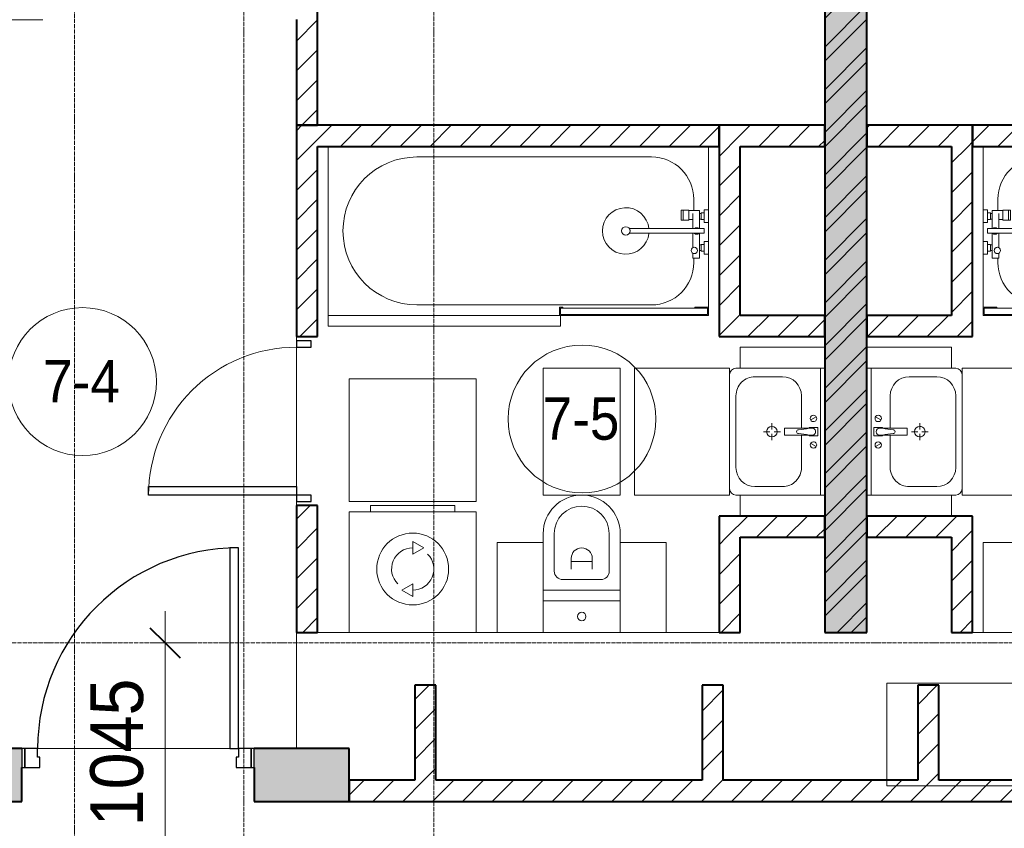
# Model space of a CAD drawing. Header units: millimetres. Extents: x 5617 to 106049, y 7718 to 209339.
# Tile 44 of 63: x 49759 to 54419, y 25423 to 29250. Entities that reach past the tile are written whole.
import ezdxf

# ---------------------------------------------------------------- set-up
doc = ezdxf.new("R2010")
doc.units = ezdxf.units.MM
doc.linetypes.add('ADSK_Линия сетки', pattern=[25, 20, -2.5, 0, -2.5])
doc.linetypes.add('Линия сетки', pattern=[25, 20, -2.5, 0, -2.5])
for name, color, linetype, lineweight in [('Двери', 7, 'Continuous', 18), ('Каркас_Импост', 7, 'Continuous', 30), ('Марки помещений', 7, 'Continuous', 20), ('Мебель', 7, 'Continuous', 18), ('Монтажный зазор', 7, 'Continuous', 30), ('Оси', 7, 'Continuous', 9), ('Панель', 7, 'Continuous', 30), ('Перекрытия', 7, 'Continuous', 18), ('Размеры', 7, 'Continuous', 9), ('Размеры-100', 7, 'Continuous', 9), ('Сантехнические приборы', 7, 'Continuous', 18), ('Стены', 7, 'Continuous', 18), ('Стены разрез', 7, 'Continuous', 40), ('Электрооборудование', 7, 'Continuous', 18)]:
    doc.layers.add(name, color=color, linetype=linetype, lineweight=lineweight)
doc.layers.add('Линии', color=7, linetype='Continuous', lineweight=9, true_color=0x00a600)
doc.styles.add('Arial', font='arial.ttf', dxfattribs={"width": 0.9, "height": 250})
doc.styles.add('Arial_3', font='arial.ttf', dxfattribs={"width": 0.9, "height": 200})
doc.dimstyles.new('Основной_2_5_мм', dxfattribs={"dimscale": 304.8, "dimtxt": 255.06485, "dimasz": 0.463911, "dimexe": 0.492126, "dimexo": 0.492126, "dimgap": 0.098425, "dimtad": 1, "dimdec": 0, "dimdsep": 46, "dimtxsty": 'Arial', "dimblk1": 'OBLIQUE', "dimblk2": 'OBLIQUE', "dimsah": 1, "dimcen": 0.09, "dimdle": 0.492126, "dimazin": 2, "dimtfac": 1, "dimtdec": 4, "dimtix": 1, "dimtmove": 0, "dimatfit": 3, "dimfxl": 1, "dimtvp": 1, "dimtolj": 1, "dimtzin": 0, "dimlwd": 20, "dimlwe": 20, "dimarcsym": 2})
pattern_1 = [(45, (0, 0), (-70.71068, 70.71068), [])]

# ---------------------------------------------------------------- blocks, each defined once
blk = doc.blocks.new('MR_Ванна - Санузел с ванной_1800x800-2515850-МКСС_К4_L18_61_500_')
at = {"layer": 'Сантехнические приборы', "color": 253, "true_color": 0xaaaaaa}
for p, q in [((-900, 0), (-900, -800)), ((900, -300.2), (900, 0)), ((-480, -50), (630, -50)), ((830, -250), (830, -303.8)), ((780, -301.9), (770.9, -301.9)), ((770.9, -301.9), (770.9, -348.9)), ((807.5, -301.9), (780, -301.9)), ((780, -301.9), (780, -348.9)), ((780, -348.9), (780, -301.9)), ((807.5, -348.9), (807.5, -301.9)), ((858, -303.8), (807.5, -303.8)), ((807.5, -303.8), (807.5, -346.6)), ((826.3, -316.7), (826.3, -388.7)), ((858, -316.7), (858, -303.8)), ((858, -388.7), (858, -316.7)), ((866, -316.7), (858, -316.7)), ((858, -316.7), (858, -343.6)), ((880, -314), (866, -314)), ((866, -314), (866, -346)), ((866, -343.6), (866, -316.7)), ((900, -300.2), (880, -300.2)), ((880, -300.2), (880, -360)), ((880, -346), (880, -314)), ((900, -360), (900, -300.2)), ((770.9, -348.9), (780, -348.9)), ((780, -348.9), (807.5, -348.9)), ((807.5, -346.6), (826.3, -346.6)), ((858, -343.6), (866, -343.6)), ((866, -346), (880, -346)), ((880, -360), (900, -360)), ((900, -450), (900, -360)), ((880, -388.7), (524.9, -388.7)), ((524.9, -411.3), (880, -411.3)), ((826.3, -411.3), (826.3, -478.7)), ((858, -529.1), (858, -411.3)), ((880, -411.3), (880, -388.7)), ((866, -464), (866, -496)), ((880, -464), (866, -464)), ((880, -450), (880, -509.8)), ((900, -450), (880, -450)), ((880, -496), (880, -464)), ((900, -509.8), (900, -450)), ((826.3, -505.7), (826.3, -529.1)), ((858, -466.4), (858, -493.3)), ((866, -466.4), (858, -466.4)), ((858, -493.3), (866, -493.3)), ((866, -493.3), (866, -466.4)), ((866, -496), (880, -496)), ((880, -509.8), (900, -509.8)), ((900, -760), (900, -509.8)), ((826.3, -529.1), (858, -529.1)), ((830, -529.1), (830, -550)), ((630, -750), (-480, -750)), ((195, -760), (195, -800.1)), ((210, -760), (195, -760)), ((200, -795.1), (200, -765)), ((200, -765), (210, -765)), ((895, -765), (200, -765)), ((200, -765), (200, -795.1)), ((210, -765), (210, -760)), ((900, -760), (835, -760)), ((835, -760), (835, -765)), ((835, -765), (895, -765)), ((895, -765), (895, -795.1)), ((895, -795.1), (895, -765)), ((900, -800), (900, -760)), ((195, -800.1), (210, -800.1)), ((210, -795.1), (200, -795.1)), ((200, -795.1), (895, -795.1)), ((210, -800.1), (210, -795.1)), ((210, -800), (885, -800)), ((895, -795.1), (885, -795.1)), ((885, -795.1), (885, -800)), ((885, -800), (900, -800))]:
    blk.add_line(p, q, dxfattribs=at)
for centre, radius, start, end in [((-480, -400), 350, 90, 270), ((630, -250), 200, 360, 90), ((508.5, -400), 110, 5.916, 354.084), ((508.5, -400), 20, 90, 270), ((508.5, -400), 20, 270, 90), ((508.5, -400), 20, 325.4667, 34.5333), ((843.9, -400), 15.5, 47.0093, 132.9907), ((843.9, -400), 15.5, 227.0093, 312.9907), ((832.8, -492.2), 15, 90, 270), ((832.8, -492.2), 15, 244.0483, 115.9517), ((832.8, -492.2), 15, 270, 90), ((630, -550), 200, 270, 360)]:
    blk.add_arc(centre, radius, start, end, dxfattribs=at)
blk = doc.blocks.new('MR_Зона обслуживания - MR_Зона обслуживания-2638725-МКСС_К4_L18_61_500_')
at = {"layer": 'Мебель', "lineweight": 9}
for p, q in [((545.1, 0), (-550, 0)), ((-550, 0), (-550, -50)), ((550, -50), (550, -0.1)), ((-550, -50), (550, -50))]:
    blk.add_line(p, q, dxfattribs=at)
blk = doc.blocks.new('MR_Унитаз напольный - Санузел с ванной-2515844-МКСС_К4_L18_61_500_')
at = {"layer": 'Сантехнические приборы', "color": 253, "true_color": 0xaaaaaa}
for p, q in [((-182.5, 200), (-182.5, 50)), ((182.5, 200), (-182.5, 200)), ((182.5, 50), (182.5, 200)), ((-182.5, 50), (182.5, 50)), ((182.5, 50), (-182.5, 50)), ((-182.5, 50), (-182.5, 0)), ((182.5, 0), (182.5, 50)), ((-182.5, 0), (182.5, 0)), ((182.5, 0), (-182.5, 0)), ((-182.5, 0), (-182.5, -267.5)), ((182.5, -267.5), (182.5, 0)), ((-130, -267.5), (-130, -90)), ((-90, -50), (90, -50)), ((130, -90), (130, -267.5)), ((-50, -150), (-50, -100)), ((-50, -135), (50, -135)), ((50, -100), (50, -150))]:
    blk.add_line(p, q, dxfattribs=at)
for centre, radius, start, end in [((0, 125), 20, 0, 180), ((0, 125), 20, 180, 0), ((-90, -90), 40, 90, 180), ((90, -90), 40, 360, 90), ((0, -150), 50, 180, 0), ((0, -267.5), 182.5, 180, 360), ((0, -267.5), 130, 180, 0)]:
    blk.add_arc(centre, radius, start, end, dxfattribs=at)
blk = doc.blocks.new('MR_Зона обслуживания - MR_Зона обслуживания-2638726-МКСС_К4_L18_61_500_')
at = {"layer": 'Мебель', "lineweight": 9}
for p, q in [((182.5, 0), (-182.5, 0)), ((-182.5, 0), (-182.5, -600)), ((182.5, -600), (182.5, 0)), ((-182.5, -600), (182.5, -600))]:
    blk.add_line(p, q, dxfattribs=at)
blk = doc.blocks.new('MR_Зона обслуживания - MR_Зона обслуживания-2638729-МКСС_К4_L18_61_500_')
at = {"layer": 'Мебель', "lineweight": 9}
for p, q in [((108.75, 0), (-108.75, 0)), ((108.75, -425), (108.75, 0)), ((-108.75, -425), (108.75, -425))]:
    blk.add_line(p, q, dxfattribs=at)
blk = doc.blocks.new('MR_Зона обслуживания - MR_Зона обслуживания-V1-МКСС_К4_L18_61_500_')
at = {"layer": 'Мебель', "lineweight": 9}
for p, q in [((108.75, 0), (-108.75, 0)), ((-108.75, 0), (-108.75, -425)), ((-108.75, -425), (108.75, -425))]:
    blk.add_line(p, q, dxfattribs=at)
blk = doc.blocks.new('MR_Тумба-Умывальник с зеркалом - Тумба-умывальник_600-2515846-МКСС_К4_L18_61_500_')
at = {"layer": 'Сантехнические приборы', "color": 253, "true_color": 0xaaaaaa}
for p, q in [((-300, -20), (300, -20)), ((-69.7, -39.8), (-55.6, -66.3)), ((20, -33.1), (-20, -33.1)), ((-20, -33.1), (-20, -73.1)), ((20, -73.1), (20, -33.1)), ((69.7, -39.8), (55.6, -66.3)), ((-20, -73.1), (-17, -73.1)), ((-17, -60), (-17, -73.1)), ((-17, -73.1), (-17, -187.9)), ((17, -73.1), (17, -60)), ((17, -187.9), (17, -73.1)), ((17, -73.1), (20, -73.1)), ((-17, -110), (-170, -110)), ((170, -110), (17, -110)), ((-260, -200), (-260, -330)), ((-14, -190.9), (14, -190.9)), ((0, -210), (0, -240)), ((260, -330), (260, -200)), ((-10, -250), (-40, -250)), ((0, -290), (0, -260)), ((40, -250), (10, -250)), ((-300, -400), (-300, -420)), ((300, -420), (300, -400)), ((-170, -420), (170, -420))]:
    blk.add_line(p, q, dxfattribs=at)
for centre, radius, start, end in [((-62.7, -53.1), 15, 360, 180), ((0, -60), 17, 360, 180), ((62.7, -53.1), 15, 360, 180), ((-62.7, -53.1), 15, 180, 360), ((-217.6, -129.9), 208.5, 1.5946, 15.8177), ((217.6, -129.9), 208.5, 164.1823, 178.4054), ((62.7, -53.1), 15, 180, 360), ((-170, -200), 90, 90, 180), ((0, -124.1), 9.19, 180, 360), ((170, -200), 90, 360, 90), ((0, -250), 25, 0, 180), ((-14, -187.9), 3, 180, 270), ((-14, -187.9), 3, 195, 255), ((14, -187.9), 3, 270, 0), ((14, -187.9), 3, 285, 345), ((0, -250), 25, 180, 0), ((-170, -330), 90, 180, 270), ((170, -330), 90, 270, 360), ((-270, -420), 30, 180, 270), ((270, -420), 30, 270, 360)]:
    blk.add_arc(centre, radius, start, end, dxfattribs=at)
blk = doc.blocks.new('MR_Зона обслуживания - MR_Зона обслуживания-2638731-МКСС_К4_L18_61_500_')
at = {"layer": 'Мебель', "lineweight": 9}
for p, q in [((300, 0), (-300, 0)), ((-300, 0), (-300, -450)), ((300, -450), (300, 0)), ((-300, -450), (300, -450))]:
    blk.add_line(p, q, dxfattribs=at)
blk = doc.blocks.new('MR_Зона обслуживания - MR_Зона обслуживания-2638732-МКСС_К4_L18_61_500_')
at = {"layer": 'Мебель', "lineweight": 9}
for p, q in [((-50, 0), (-50, -400)), ((-50, -400), (50, -400))]:
    blk.add_line(p, q, dxfattribs=at)
blk = doc.blocks.new('MR_Зона обслуживания - MR_Зона обслуживания-V2-МКСС_К4_L18_61_500_')
at = {"layer": 'Мебель', "lineweight": 9}
for p, q in [((-50, 0), (-50, -400)), ((50, -400), (50, 0)), ((-50, -400), (50, -400))]:
    blk.add_line(p, q, dxfattribs=at)
blk = doc.blocks.new('MR_Стиральная машина - Стиральная машина_600-2638733-МКСС_К4_L18_61_500_')
at = {"layer": 'Электрооборудование', "color": 253, "true_color": 0xaaaaaa}
for p, q in [((-300, 570), (300, 570)), ((-300, 0), (-300, 570)), ((-200, 600), (200, 600)), ((-200, 570), (-200, 600)), ((200, 600), (200, 570)), ((300, 570), (300, 0)), ((0, 430), (52, 400)), ((0, 370), (0, 430)), ((52, 400), (0, 370)), ((-52, 200), (0, 230)), ((0, 170), (-52, 200)), ((0, 230), (0, 170)), ((300, 0), (-300, 0))]:
    blk.add_line(p, q, dxfattribs=at)
for radius, start, end in [(170, 0, 180), (100, 90, 225), (100, 270, 45), (170, 180, 0)]:
    blk.add_arc((0, 300), radius, start, end, dxfattribs=at)
blk = doc.blocks.new('MR_Зона обслуживания - MR_Зона обслуживания-2638736-МКСС_К4_L18_61_500_')
at = {"layer": 'Мебель', "lineweight": 9}
for p, q in [((300, 580), (-300, 580)), ((-300, 580), (-300, 0)), ((300, 0), (300, 580)), ((-300, 0), (300, 0))]:
    blk.add_line(p, q, dxfattribs=at)
blk = doc.blocks.new('MR_Ванна - Санузел с ванной_1800x800-2638737-МКСС_К4_L18_61_500_')
at = {"layer": 'Сантехнические приборы', "color": 253, "true_color": 0xaaaaaa}
for p, q in [((210, 800.1), (195, 800.1)), ((195, 800.1), (195, 760)), ((200, 765), (200, 795.1)), ((200, 795.1), (210, 795.1)), ((200, 795.1), (200, 765)), ((895, 795.1), (200, 795.1)), ((210, 795.1), (210, 800.1)), ((210, 800), (885, 800)), ((900, 800), (885, 800)), ((885, 800), (885, 795.1)), ((885, 795.1), (895, 795.1)), ((895, 795.1), (895, 765)), ((895, 765), (895, 795.1)), ((900, 760), (900, 800)), ((630, 750), (-480, 750)), ((195, 760), (210, 760)), ((210, 765), (200, 765)), ((200, 765), (895, 765)), ((210, 760), (210, 765)), ((895, 765), (835, 765)), ((835, 765), (835, 760)), ((835, 760), (900, 760)), ((900, 760), (900, 509.8)), ((826.3, 529.1), (858, 529.1)), ((826.3, 505.7), (826.3, 529.1)), ((830, 529.1), (830, 550)), ((858, 529.1), (858, 411.3)), ((826.3, 411.3), (826.3, 478.7)), ((858, 493.3), (866, 493.3)), ((858, 466.4), (858, 493.3)), ((866, 466.4), (858, 466.4)), ((866, 496), (880, 496)), ((866, 464), (866, 496)), ((866, 493.3), (866, 466.4)), ((880, 509.8), (900, 509.8)), ((880, 450), (880, 509.8)), ((880, 496), (880, 464)), ((900, 509.8), (900, 450)), ((880, 464), (866, 464)), ((900, 450), (880, 450)), ((900, 450), (900, 360)), ((524.9, 411.3), (880, 411.3)), ((880, 388.7), (524.9, 388.7)), ((826.3, 316.7), (826.3, 388.7)), ((858, 388.7), (858, 316.7)), ((880, 411.3), (880, 388.7)), ((770.9, 301.9), (770.9, 348.9)), ((770.9, 348.9), (780, 348.9)), ((780, 301.9), (780, 348.9)), ((780, 348.9), (807.5, 348.9)), ((780, 348.9), (780, 301.9)), ((807.5, 348.9), (807.5, 301.9)), ((807.5, 303.8), (807.5, 346.6)), ((807.5, 346.6), (826.3, 346.6)), ((858, 316.7), (858, 343.6)), ((858, 343.6), (866, 343.6)), ((866, 314), (866, 346)), ((866, 346), (880, 346)), ((866, 343.6), (866, 316.7)), ((880, 300.2), (880, 360)), ((880, 360), (900, 360)), ((880, 346), (880, 314)), ((900, 360), (900, 300.2)), ((780, 301.9), (770.9, 301.9)), ((807.5, 301.9), (780, 301.9)), ((858, 303.8), (807.5, 303.8)), ((830, 250), (830, 303.8)), ((858, 316.7), (858, 303.8)), ((866, 316.7), (858, 316.7)), ((880, 314), (866, 314)), ((900, 300.2), (880, 300.2)), ((900, 300.2), (900, 0)), ((-480, 50), (630, 50))]:
    blk.add_line(p, q, dxfattribs=at)
for centre, radius, start, end in [((-480, 400), 350, 90, 270), ((630, 550), 200, 360, 90), ((508.5, 400), 110, 5.916, 354.084), ((832.8, 492.2), 15, 90, 270), ((832.8, 492.2), 15, 244.0483, 115.9517), ((832.8, 492.2), 15, 270, 90), ((508.5, 400), 20, 90, 270), ((508.5, 400), 20, 270, 90), ((508.5, 400), 20, 325.4667, 34.5333), ((843.9, 400), 15.5, 47.0093, 132.9907), ((843.9, 400), 15.5, 227.0093, 312.9907), ((630, 250), 200, 270, 360)]:
    blk.add_arc(centre, radius, start, end, dxfattribs=at)
blk = doc.blocks.new('MR_Зона обслуживания - MR_Зона обслуживания-V3-МКСС_К4_L18_61_500_')
at = {"layer": 'Мебель', "lineweight": 9}
for p, q in [((108.75, 425), (-108.75, 425)), ((-108.75, 425), (-108.75, 0)), ((-108.75, 0), (108.75, 0))]:
    blk.add_line(p, q, dxfattribs=at)
blk = doc.blocks.new('MR_Тумба-Умывальник с зеркалом - Тумба-умывальник_600-2638743-МКСС_К4_L18_61_500_')
at = {"layer": 'Сантехнические приборы', "color": 253, "true_color": 0xaaaaaa}
for p, q in [((-300, 400), (-300, 420)), ((-170, 420), (170, 420)), ((300, 420), (300, 400)), ((-260, 200), (-260, 330)), ((260, 330), (260, 200)), ((0, 290), (0, 260)), ((-10, 250), (-40, 250)), ((0, 210), (0, 240)), ((40, 250), (10, 250)), ((-17, 73.1), (-17, 187.9)), ((-14, 190.9), (14, 190.9)), ((17, 187.9), (17, 73.1)), ((-17, 110), (-170, 110)), ((170, 110), (17, 110)), ((-69.7, 39.8), (-55.6, 66.3)), ((-20, 73.1), (-17, 73.1)), ((-20, 33.1), (-20, 73.1)), ((-17, 60), (-17, 73.1)), ((17, 73.1), (17, 60)), ((17, 73.1), (20, 73.1)), ((20, 73.1), (20, 33.1)), ((69.7, 39.8), (55.6, 66.3)), ((-300, 20), (300, 20)), ((20, 33.1), (-20, 33.1))]:
    blk.add_line(p, q, dxfattribs=at)
for centre, radius, start, end in [((-270, 420), 30, 90, 180), ((-170, 330), 90, 90, 180), ((170, 330), 90, 0, 90), ((270, 420), 30, 0, 90), ((0, 250), 25, 360, 180), ((0, 250), 25, 180, 360), ((-170, 200), 90, 180, 270), ((-14, 187.9), 3, 90, 180), ((-14, 187.9), 3, 105, 165), ((14, 187.9), 3, 0, 90), ((14, 187.9), 3, 15, 75), ((170, 200), 90, 270, 0), ((-217.6, 129.9), 208.5, 344.1823, 358.4054), ((0, 124.1), 9.19, 0, 180), ((217.6, 129.9), 208.5, 181.5946, 195.8177), ((-62.7, 53.1), 15, 0, 180), ((-62.7, 53.1), 15, 180, 0), ((0, 60), 17, 180, 0), ((62.7, 53.1), 15, 0, 180), ((62.7, 53.1), 15, 180, 0)]:
    blk.add_arc(centre, radius, start, end, dxfattribs=at)
blk = doc.blocks.new('MR_Зона обслуживания - MR_Зона обслуживания-2638746-МКСС_К4_L18_61_500_')
at = {"layer": 'Мебель', "lineweight": 9}
for p, q in [((300, 450), (-300, 450)), ((-300, 450), (-300, 0)), ((300, 0), (300, 450)), ((-300, 0), (300, 0))]:
    blk.add_line(p, q, dxfattribs=at)
blk = doc.blocks.new('MR_Зона обслуживания - MR_Зона обслуживания-2638747-МКСС_К4_L18_61_500_')
at = {"layer": 'Мебель', "lineweight": 9}
for p, q in [((50, 400), (-50, 400)), ((-50, 400), (-50, 0))]:
    blk.add_line(p, q, dxfattribs=at)
blk = doc.blocks.new('MR_Зона обслуживания - MR_Зона обслуживания-V4-МКСС_К4_L18_61_500_')
at = {"layer": 'Мебель', "lineweight": 9}
for p, q in [((50, 400), (-50, 400)), ((-50, 400), (-50, 0)), ((50, 0), (50, 400))]:
    blk.add_line(p, q, dxfattribs=at)
blk = doc.blocks.new('A_DOR_Door - Вн_3_Одинарная_800x2100-2978316-МКСС_К4_L18_61_500_')
at = {"layer": 'Двери', "color": 253, "lineweight": 30, "true_color": 0xaaaaaa}
for p, q in [((-350, 50), (-350, 750)), ((-350, 750), (-310, 750)), ((-350, 50), (-350, 750)), ((-310, 750), (-310, 50)), ((-380, 50), (-380, -20)), ((-350, 50), (-380, 50)), ((-310, 50), (-350, 50)), ((-350, -20), (-350, 50)), ((380, 50), (350, 50)), ((350, 50), (350, -20)), ((380, -20), (380, 50)), ((-380, -20), (-350, -20)), ((350, -20), (380, -20))]:
    blk.add_line(p, q, dxfattribs=at)
at = {"layer": 'Двери', "color": 254, "lineweight": 9, "true_color": 0xd4d4d4}
blk.add_arc((-350, 50), 700, 360, 90, dxfattribs=at)
blk = doc.blocks.new('101_Дверь_Однопольная - _НЧ_Мет_900х2100_Квартира_Л-3834941-МКСС_К4_L18_61_500_')
at = {"layer": 'Каркас_Импост', "color": 253, "true_color": 0xaaaaaa}
for p, q in [((-475, 125), (-535, 125)), ((-535, 125), (-535, 35)), ((-475, 85), (-475, 125)), ((535, 125), (475, 125)), ((475, 125), (475, 85)), ((535, 35), (535, 125)), ((-465, 85), (-475, 85)), ((-465, 35), (-465, 85)), ((475, 85), (465, 85)), ((465, 85), (465, 35)), ((-535, 35), (-465, 35)), ((465, 35), (535, 35))]:
    blk.add_line(p, q, dxfattribs=at)
at = {"layer": 'Монтажный зазор', "color": 253, "true_color": 0xaaaaaa}
for p, q in [((-535, 125), (-550, 125)), ((-550, 125), (-550, 35)), ((-535, 35), (-535, 125)), ((550, 125), (535, 125)), ((535, 125), (535, 35)), ((550, 35), (550, 125)), ((-550, 35), (-535, 35)), ((535, 35), (550, 35))]:
    blk.add_line(p, q, dxfattribs=at)
at = {"layer": 'Панель', "color": 253, "true_color": 0xaaaaaa}
for p, q in [((475, 1075), (435, 1075)), ((435, 1075), (435, 125)), ((475, 125), (475, 1075)), ((435, 125), (475, 125))]:
    blk.add_line(p, q, dxfattribs=at)
blk.add_arc((475, 125), 950, 90, 180, dxfattribs=at)
blk = doc.blocks.new('135_SLK_K4_AR_rvt-1-МКСС_К4_L18_61_500_')
at = {"layer": 'Стены разрез', "lineweight": 9, "true_color": 0xaaaaaa}
h = blk.add_hatch(dxfattribs=at)
h.set_pattern_fill('FP_1', color=253, style=0, pattern_type=2)
h.set_pattern_definition([(50, (0, 0), (218.62117, -19.1268), [22.86, -251.46]), (355, (0, 0), (-42.29187, 229.2684), [18.288, -201.168]), (100.451, (18.22, -1.6), (176.33107, 210.13963), [19.428, -213.708]), (46.184, (0, 60.96), (325.29495, -50.45164), [34.29, -377.19]), (96.636, (27.1, 56.76), (284.883, 296.91266), [29.142, -320.562]), (351.184, (0, 60.96), (284.8858, 296.9107), [27.432, -301.752]), (21, (30.48, 45.72), (181.93753, -122.71832), [22.86, -251.46]), (326, (30.48, 45.72), (74.16223, 221.0262), [18.288, -201.168]), (71.451, (45.64, 35.5), (256.10035, 98.30526), [19.428, -213.708]), (37.5, (0, 0), (3.70639, 101.465895), [3.353, -195.377, 3.353, -200.863, -201.93]), (37.5, (0, 0), (3.70639, 101.465895), [-402.946, 3.353, -198.577]), (7.5, (0, 0), (80.18358, 120.21653), [3.353, -113.081, 3.353, -190.805, -76.962]), (7.5, (0, 0), (80.18358, 120.21653), [-310.591, 3.353, -73.609]), (327.5, (-67.97, 0), (162.708646, -6.87497), [3.353, -72.847, 3.353, -234.391, -315.468]), (327.5, (-67.97, 0), (162.708646, -6.87497), [-313.944, 3.353, -312.115]), (317.5, (-98.45, 0), (177.75468, 30.51183), [3.353, -95.707, 3.353, -154.534, -224.028]), (317.5, (-98.45, 0), (177.75468, 30.51183), [-256.946, 3.353, -220.675])])
h.paths.add_polyline_path([(127800, 26350), (128000, 26350), (128000, 32900), (127800, 32900), (127800, 26543.4)])
h = blk.add_hatch(dxfattribs=at)
h.set_pattern_fill('FP_2', color=253, style=0, pattern_type=2)
h.set_pattern_definition([(45, (0, 0), (-101.02788, 101.02788), []), (45, (67.35, 0), (-101.02788, 101.02788), [])])
h.paths.add_polyline_path([(127800, 26350), (128000, 26350), (128000, 32900), (127800, 32900), (127800, 26543.4)])
h = blk.add_hatch(dxfattribs=at)
h.set_pattern_fill('FP_3', color=253, style=0, pattern_type=2)
h.set_pattern_definition(pattern_1)
h.paths.add_polyline_path([(125300, 28750), (125400, 28750), (125400, 29350), (125300, 29350), (125300, 28935)])
h = blk.add_hatch(dxfattribs=at)
h.set_pattern_fill('FP_3', color=253, style=0, pattern_type=2)
h.set_pattern_definition(pattern_1)
h.paths.add_polyline_path([(125400, 26350), (125400, 26950), (125300, 26950), (125300, 26350)])
h.paths.add_polyline_path([(125300, 27750), (125400, 27750), (125400, 28750), (125300, 28750), (125300, 28337.1)])
h = blk.add_hatch(dxfattribs=at)
h.set_pattern_fill('FP_3', color=253, style=0, pattern_type=2)
h.set_pattern_definition(pattern_1)
h.paths.add_polyline_path([(127300, 28650), (127300, 28750), (125400, 28750), (125400, 28650), (127163.8, 28650)])
h = blk.add_hatch(dxfattribs=at)
h.set_pattern_fill('FP_3', color=253, style=0, pattern_type=2)
h.set_pattern_definition(pattern_1)
h.paths.add_polyline_path([(127300, 27850), (127400, 27850), (127400, 28750), (127300, 28750), (127300, 28038.1)])
h = blk.add_hatch(dxfattribs=at)
h.set_pattern_fill('FP_3', color=253, style=0, pattern_type=2)
h.set_pattern_definition(pattern_1)
h.paths.add_polyline_path([(127800, 28650), (127800, 28750), (127400, 28750), (127400, 28650)])
h = blk.add_hatch(dxfattribs=at)
h.set_pattern_fill('FP_3', color=253, style=0, pattern_type=2)
h.set_pattern_definition(pattern_1)
h.paths.add_polyline_path([(128400, 28650), (128500, 28650), (128500, 28750), (128000, 28750), (128000, 28650), (128280, 28650)])
h = blk.add_hatch(dxfattribs=at)
h.set_pattern_fill('FP_3', color=253, style=0, pattern_type=2)
h.set_pattern_definition(pattern_1)
h.paths.add_polyline_path([(130350, 28650), (130350, 28750), (128500, 28750), (128500, 28650), (129396.2, 28650)])
h = blk.add_hatch(dxfattribs=at)
h.set_pattern_fill('FP_3', color=253, style=0, pattern_type=2)
h.set_pattern_definition(pattern_1)
h.paths.add_polyline_path([(128500, 27750), (128500, 28650), (128400, 28650), (128400, 27750)])
h = blk.add_hatch(dxfattribs=at)
h.set_pattern_fill('FP_3', color=253, style=0, pattern_type=2)
h.set_pattern_definition(pattern_1)
h.paths.add_polyline_path([(127800, 27750), (127800, 27850), (127300, 27850), (127300, 27750), (127721.9, 27750)])
h = blk.add_hatch(dxfattribs=at)
h.set_pattern_fill('FP_3', color=253, style=0, pattern_type=2)
h.set_pattern_definition(pattern_1)
h.paths.add_polyline_path([(128000, 27750), (128400, 27750), (128400, 27850), (128000, 27850)])
h = blk.add_hatch(dxfattribs=at)
h.set_pattern_fill('FP_3', color=253, style=0, pattern_type=2)
h.set_pattern_definition(pattern_1)
h.paths.add_polyline_path([(127721.9, 26800), (127800, 26800), (127800, 26900), (127300, 26900), (127300, 26800), (127400, 26800)])
h = blk.add_hatch(dxfattribs=at)
h.set_pattern_fill('FP_3', color=253, style=0, pattern_type=2)
h.set_pattern_definition(pattern_1)
h.paths.add_polyline_path([(128500, 26800), (128500, 26900), (128000, 26900), (128000, 26800), (128400, 26800)])
h = blk.add_hatch(dxfattribs=at)
h.set_pattern_fill('FP_3', color=253, style=0, pattern_type=2)
h.set_pattern_definition(pattern_1)
h.paths.add_polyline_path([(127300, 26350), (127400, 26350), (127400, 26800), (127300, 26800), (127300, 26543.4)])
h = blk.add_hatch(dxfattribs=at)
h.set_pattern_fill('FP_3', color=253, style=0, pattern_type=2)
h.set_pattern_definition(pattern_1)
h.paths.add_polyline_path([(128500, 26350), (128500, 26800), (128400, 26800), (128400, 26350)])
h = blk.add_hatch(dxfattribs=at)
h.set_pattern_fill('FP_3', color=253, style=0, pattern_type=2)
h.set_pattern_definition(pattern_1)
h.paths.add_polyline_path([(125960, 25650), (125960, 26100), (125860, 26100), (125860, 25650)])
h = blk.add_hatch(dxfattribs=at)
h.set_pattern_fill('FP_3', color=253, style=0, pattern_type=2)
h.set_pattern_definition(pattern_1)
h.paths.add_polyline_path([(127320, 25650), (127320, 26100), (127220, 26100), (127220, 25650)])
h = blk.add_hatch(dxfattribs=at)
h.set_pattern_fill('FP_3', color=253, style=0, pattern_type=2)
h.set_pattern_definition(pattern_1)
h.paths.add_polyline_path([(128340, 25650), (128340, 26100), (128240, 26100), (128240, 25650), (128280, 25650)])
at = {"layer": 'Стены разрез', "lineweight": 18, "true_color": 0xcbcbcb}
h = blk.add_hatch(color=9, dxfattribs=at)
h.paths.add_polyline_path([(125550, 25550), (125550, 25800), (125100, 25800), (125100, 25550)])
h.paths.add_polyline_path([(124000, 25550), (124000, 25800), (123550, 25800), (123550, 25550), (123815.2, 25550)])
at = {"layer": 'Стены разрез', "lineweight": 9, "true_color": 0xaaaaaa}
h = blk.add_hatch(dxfattribs=at)
h.set_pattern_fill('FP_3', color=253, style=0, pattern_type=2)
h.set_pattern_definition(pattern_1)
h.paths.add_polyline_path([(130750, 25550), (130750, 25650), (129880, 25650), (129880, 25550), (130512.4, 25550)])
h.paths.add_polyline_path([(129780, 25550), (129780, 25650), (125550, 25650), (125550, 25550), (129396.2, 25550)])
at = {"layer": 'Перекрытия', "color": 253, "true_color": 0xaaaaaa}
for p, q in [((125300, 27730), (125300, 27750)), ((125300, 27750), (125300, 27730)), ((125300, 27040), (125300, 27700)), ((125300, 27700), (125300, 27040)), ((125300, 26950), (125300, 26970)), ((125300, 26970), (125300, 26950)), ((125300, 25800), (125300, 26350)), ((125400, 26350), (125550, 26350)), ((126150, 26350), (126250, 26350)), ((127050, 26350), (127300, 26350)), ((128500, 26350), (128550, 26350)), ((124075, 25800), (124985, 25800)), ((124985, 25800), (124075, 25800)), ((125099.8, 25550), (125099.8, 25710))]:
    blk.add_line(p, q, dxfattribs=at)
at = {"layer": 'Стены', "color": 253, "true_color": 0xaaaaaa}
blk.add_line((124100, 29249.6), (123100.4, 29249.6), dxfattribs=at)
at = {"layer": 'Стены разрез', "color": 253, "true_color": 0xaaaaaa}
for p, q in [((127800, 32900), (127800, 26350)), ((128000, 26350), (128000, 32900)), ((125400, 28750), (125400, 29350)), ((125300, 29250), (125300, 28750)), ((125400, 28750), (125300, 28750)), ((125300, 28750), (125300, 27750)), ((125300, 28750), (125400, 28750)), ((127300, 28750), (125400, 28750)), ((127300, 28650), (127300, 28750)), ((127400, 28750), (127300, 28750)), ((127300, 28750), (127300, 27850)), ((127800, 28750), (127400, 28750)), ((127800, 28650), (127800, 28750)), ((128500, 28750), (128000, 28750)), ((128000, 28750), (128000, 28650)), ((128500, 28650), (128500, 28750)), ((130350, 28750), (128500, 28750)), ((128500, 28750), (128500, 28650)), ((125400, 27750), (125400, 28650)), ((125400, 28650), (127300, 28650)), ((127400, 27850), (127400, 28650)), ((127400, 28650), (127800, 28650)), ((128000, 28650), (128400, 28650)), ((128400, 28650), (128400, 27850)), ((128500, 27750), (128500, 28650)), ((128500, 28650), (130350, 28650)), ((127300, 27850), (127300, 27750)), ((127800, 27850), (127400, 27850)), ((127800, 27750), (127800, 27850)), ((128400, 27850), (128000, 27850)), ((128000, 27850), (128000, 27750)), ((125300, 27750), (125400, 27750)), ((127300, 27750), (127800, 27750)), ((128000, 27750), (128400, 27750)), ((128400, 27750), (128500, 27750)), ((125400, 26950), (125300, 26950)), ((125300, 26950), (125300, 26350)), ((125400, 26350), (125400, 26950)), ((127800, 26900), (127300, 26900)), ((127300, 26900), (127300, 26800)), ((127800, 26800), (127800, 26900)), ((128500, 26900), (128000, 26900)), ((128000, 26900), (128000, 26800)), ((128500, 26800), (128500, 26900)), ((127300, 26800), (127300, 26350)), ((127400, 26800), (127800, 26800)), ((127400, 26350), (127400, 26800)), ((128000, 26800), (128400, 26800)), ((128400, 26800), (128400, 26350)), ((128500, 26350), (128500, 26800)), ((125300, 26350), (125400, 26350)), ((127300, 26350), (127400, 26350)), ((127800, 26350), (128000, 26350)), ((128400, 26350), (128500, 26350)), ((125960, 26100), (125860, 26100)), ((125860, 26100), (125860, 25650)), ((125960, 25650), (125960, 26100)), ((127320, 26100), (127220, 26100)), ((127220, 26100), (127220, 25650)), ((127320, 25650), (127320, 26100)), ((128340, 26100), (128240, 26100)), ((128240, 26100), (128240, 25650)), ((128340, 25650), (128340, 26100)), ((124000, 25800), (123550, 25800)), ((125550, 25800), (125100, 25800)), ((125550, 25550), (125550, 25800)), ((124000, 25550), (124000, 25710)), ((125100, 25710), (125100, 25550)), ((125860, 25650), (125550, 25650)), ((125550, 25650), (125550, 25550)), ((127220, 25650), (125960, 25650)), ((128240, 25650), (127320, 25650)), ((129510, 25650), (128340, 25650)), ((123550, 25550), (124000, 25550)), ((125100, 25550), (125550, 25550)), ((125550, 25550), (129780, 25550))]:
    blk.add_line(p, q, dxfattribs=at)
at = {"layer": 'Двери', "color": 253, "lineweight": 18, "true_color": 0xaaaaaa, "rotation": 90}
blk.add_blockref('A_DOR_Door - Вн_3_Одинарная_800x2100-2978316-МКСС_К4_L18_61_500_', (125350, 27350), dxfattribs=at)
at = {"layer": 'Двери', "color": 253, "lineweight": 18, "true_color": 0xaaaaaa}
blk.add_blockref('101_Дверь_Однопольная - _НЧ_Мет_900х2100_Квартира_Л-3834941-МКСС_К4_L18_61_500_', (124550, 25675), dxfattribs=at)
at = {"layer": 'Мебель', "color": 253, "lineweight": 18, "true_color": 0xaaaaaa}
for name, p in [('MR_Зона обслуживания - MR_Зона обслуживания-2638725-МКСС_К4_L18_61_500_', (126000, 27850)), ('MR_Зона обслуживания - MR_Зона обслуживания-2638736-МКСС_К4_L18_61_500_', (125850, 26970)), ('MR_Зона обслуживания - MR_Зона обслуживания-V3-МКСС_К4_L18_61_500_', (128658.8, 26350))]:
    blk.add_blockref(name, p, dxfattribs=at)
for name, p, rotation in [('MR_Зона обслуживания - MR_Зона обслуживания-V2-МКСС_К4_L18_61_500_', (127800, 27650), 269.9999999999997), ('MR_Зона обслуживания - MR_Зона обслуживания-V4-МКСС_К4_L18_61_500_', (128000, 27650), 270.0000000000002), ('MR_Зона обслуживания - MR_Зона обслуживания-2638726-МКСС_К4_L18_61_500_', (126650, 27000), 180), ('MR_Зона обслуживания - MR_Зона обслуживания-2638731-МКСС_К4_L18_61_500_', (127350, 27300), 269.9999999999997), ('MR_Зона обслуживания - MR_Зона обслуживания-2638746-МКСС_К4_L18_61_500_', (128450, 27300), 270.0000000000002), ('MR_Зона обслуживания - MR_Зона обслуживания-2638732-МКСС_К4_L18_61_500_', (127800, 26950), 269.9999999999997), ('MR_Зона обслуживания - MR_Зона обслуживания-2638747-МКСС_К4_L18_61_500_', (128000, 26950), 270.0000000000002), ('MR_Зона обслуживания - MR_Зона обслуживания-2638729-МКСС_К4_L18_61_500_', (126358.8, 26350), 180), ('MR_Зона обслуживания - MR_Зона обслуживания-V1-МКСС_К4_L18_61_500_', (126941.3, 26350), 180)]:
    blk.add_blockref(name, p, dxfattribs=dict(at, rotation=rotation))
at = {"layer": 'Сантехнические приборы', "color": 253, "lineweight": 18, "true_color": 0xaaaaaa}
blk.add_blockref('MR_Ванна - Санузел с ванной_1800x800-2515850-МКСС_К4_L18_61_500_', (126350, 28650), dxfattribs=at)
for name, p, rotation in [('MR_Ванна - Санузел с ванной_1800x800-2638737-МКСС_К4_L18_61_500_', (129450, 28650), 180), ('MR_Тумба-Умывальник с зеркалом - Тумба-умывальник_600-2515846-МКСС_К4_L18_61_500_', (127800, 27300), 269.9999999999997), ('MR_Тумба-Умывальник с зеркалом - Тумба-умывальник_600-2638743-МКСС_К4_L18_61_500_', (128000, 27300), 270.0000000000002), ('MR_Унитаз напольный - Санузел с ванной-2515844-МКСС_К4_L18_61_500_', (126650, 26550), 180)]:
    blk.add_blockref(name, p, dxfattribs=dict(at, rotation=rotation))
at = {"layer": 'Электрооборудование', "color": 253, "lineweight": 18, "true_color": 0xaaaaaa}
blk.add_blockref('MR_Стиральная машина - Стиральная машина_600-2638733-МКСС_К4_L18_61_500_', (125850, 26350), dxfattribs=at)
blk = doc.blocks.new('050_Марка_Помещение - Номер-620969-МКСС_К4_L18_61_500_')
at = {"layer": 'Марки помещений'}
blk.add_circle((0, 0), 3.5, dxfattribs=at)
blk = doc.blocks.new('DIMBLOCK22-МКСС_К4_L18_61_500_')
at = {"layer": 'Размеры-100', "lineweight": 20, "transparency": 16777216}
for p, q in [((50447.2, 26450), (50447.2, 25105)), ((50447.2, 26300), (50397.2, 26300)), ((50447.2, 26300), (50597.2, 26300)), ((50447.2, 25255), (50297.2, 25255)), ((50447.2, 25255), (52140.2, 25255))]:
    blk.add_line(p, q, dxfattribs=at)
at = {"layer": 'Размеры-100', "lineweight": 40, "transparency": 16777216}
for p, q in [((50447.2, 26300), (50376.5, 26370.7)), ((50447.2, 26300), (50517.9, 26229.3)), ((50447.2, 25255), (50376.5, 25325.7)), ((50447.2, 25255), (50517.9, 25184.3))]:
    blk.add_line(p, q, dxfattribs=at)
at = {"layer": 'Размеры-100', "color": 0, "lineweight": 20, "transparency": 16777216, "insert": (50092.7, 25432.2), "char_height": 250, "width": 828.765, "attachment_point": 1, "rotation": 90, "line_spacing_factor": 0.941778, "style": 'Arial'}
blk.add_mtext('1045', dxfattribs=at)
blk = doc.blocks.new('_Oblique')
at = {"color": 0, "linetype": 'ByBlock', "lineweight": -2}
blk.add_line((-0.5, -0.5), (0.5, 0.5), dxfattribs=at)

msp = doc.modelspace()

# ---------------------------------------------------------------- linework, layer by layer
at = {"layer": 'Линии', "color": 0, "lineweight": 18}
for p, q in [((53862.7, 26110.1), (56642.7, 26110.1)), ((53862.7, 25623.8), (53862.7, 26110.1)), ((56642.7, 25623.8), (53862.7, 25623.8))]:
    msp.add_line(p, q, dxfattribs=at)
at = {"layer": 'Оси', "linetype": 'Линия сетки'}
for p, q in [((50019, 13295.7), (50019, 33150)), ((50819, 12025.7), (50819, 33150)), ((51719, 12025.7), (51719, 33150))]:
    msp.add_line(p, q, dxfattribs=at)
at = {"layer": 'Оси', "linetype": 'ADSK_Линия сетки'}
msp.add_line((62569, 26300), (24700.4, 26300), dxfattribs=at)

# ---------------------------------------------------------------- block references
at = {"lineweight": 5}
msp.add_blockref('135_SLK_K4_AR_rvt-1-МКСС_К4_L18_61_500_', (-74231, 0), dxfattribs=at)
at = {"layer": 'Марки помещений', "xscale": 99.99999999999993, "yscale": 99.99999999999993, "zscale": 99.99999999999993}
for p in [(50056.1, 27537), (52420.4, 27360)]:
    msp.add_blockref('050_Марка_Помещение - Номер-620969-МКСС_К4_L18_61_500_', p, dxfattribs=at)

# ---------------------------------------------------------------- texts
at = {"layer": 'Марки помещений', "lineweight": 9, "char_height": 200, "width": 447.342, "attachment_point": 1, "style": 'Arial_3'}
for s, insert in [('7-4', (49869.6, 27638.7)), ('7-5', (52233.9, 27461.8))]:
    msp.add_mtext(s, dxfattribs=dict(at, insert=insert))

# ---------------------------------------------------------------- dimensions: what is measured, and where the dimension line sits
at = {"layer": 'Размеры', "lineweight": 20}
dim = msp.add_linear_dim(base=(50447.2, 25255), p1=(50547.2, 26300), p2=(52290.2, 25255), angle=90, dimstyle='Основной_2_5_мм', override={"dimpost": '<>', "dimfxl": 2032.281335}, dxfattribs=at)
dim.commit()
dim.dimension.update_dxf_attribs({"geometry": 'DIMBLOCK22-МКСС_К4_L18_61_500_', "text_midpoint": (50289.6, 25777.5)})

doc.saveas('drawing.dxf')
